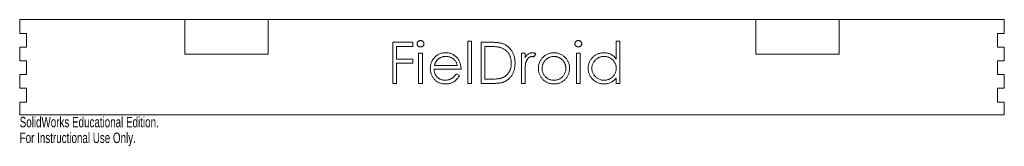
# Model space of a CAD drawing. Header units: inches. Extents: x 0 to 17.9, y -0.6 to 1.7.
import ezdxf

# ---------------------------------------------------------------- set-up
doc = ezdxf.new("R2010")
doc.units = ezdxf.units.IN
doc.header["$MEASUREMENT"] = 0
doc.styles.add('SLDTEXTSTYLE0', font='TXT', dxfattribs={"width": 0.7})

msp = doc.modelspace()

# ---------------------------------------------------------------- linework, layer by layer
at = {"color": 7, "linetype": 'Continuous', "lineweight": 15}
for p, q in [((0, 1.73), (0, 1.48)), ((17.875, 1.73), (0, 1.73)), ((3, 1.73), (3, 1.1)), ((4.51, 1.1), (4.51, 1.73)), ((13.365, 1.73), (13.365, 1.1)), ((14.875, 1.1), (14.875, 1.73)), ((17.875, 1.48), (17.875, 1.73)), ((0, 1.48), (0.125, 1.48)), ((0.125, 1.48), (0.125, 1.23)), ((17.75, 1.48), (17.875, 1.48)), ((17.75, 1.23), (17.75, 1.48)), ((6.772, 1.32), (7.137, 1.32)), ((6.772, 0.57), (6.772, 1.32)), ((7.137, 1.32), (7.137, 1.243)), ((8.137, 1.339), (8.204, 1.339)), ((8.137, 0.57), (8.137, 1.339)), ((8.204, 1.339), (8.204, 0.57)), ((8.377, 1.32), (8.529, 1.32)), ((8.377, 0.57), (8.377, 1.32)), ((10.829, 1.012), (10.829, 1.339)), ((10.829, 1.339), (10.897, 1.339)), ((10.897, 1.339), (10.897, 0.57)), ((0, 1.23), (0, 0.98)), ((0.125, 1.23), (0, 1.23)), ((3, 1.1), (4.51, 1.1)), ((6.839, 1.243), (6.839, 1.012)), ((7.137, 1.243), (6.839, 1.243)), ((7.243, 1.118), (7.31, 1.118)), ((7.243, 0.57), (7.243, 1.118)), ((7.31, 1.118), (7.31, 0.57)), ((8.497, 1.243), (8.445, 1.243)), ((8.445, 1.243), (8.445, 0.647)), ((9.108, 1.118), (9.175, 1.118)), ((9.108, 0.57), (9.108, 1.118)), ((9.175, 1.118), (9.175, 1.037)), ((9.368, 1.109), (9.331, 1.05)), ((10.108, 1.118), (10.175, 1.118)), ((10.108, 0.57), (10.108, 1.118)), ((10.175, 1.118), (10.175, 0.57)), ((13.365, 1.1), (14.875, 1.1)), ((17.875, 1.23), (17.75, 1.23)), ((17.875, 0.98), (17.875, 1.23)), ((0, 0.98), (0.125, 0.98)), ((0.125, 0.98), (0.125, 0.73)), ((6.839, 1.012), (7.137, 1.012)), ((6.839, 0.935), (6.839, 0.57)), ((7.137, 0.935), (6.839, 0.935)), ((7.137, 1.012), (7.137, 0.935)), ((7.529, 0.897), (7.945, 0.897)), ((17.75, 0.98), (17.875, 0.98)), ((17.75, 0.73), (17.75, 0.98)), ((0, 0.73), (0, 0.48)), ((0.125, 0.73), (0, 0.73)), ((8.012, 0.829), (7.522, 0.829)), ((7.923, 0.743), (7.983, 0.711)), ((9.175, 0.754), (9.175, 0.57)), ((17.875, 0.73), (17.75, 0.73)), ((17.875, 0.48), (17.875, 0.73)), ((6.839, 0.57), (6.772, 0.57)), ((7.31, 0.57), (7.243, 0.57)), ((8.204, 0.57), (8.137, 0.57)), ((8.61, 0.57), (8.377, 0.57)), ((8.445, 0.647), (8.531, 0.647)), ((9.175, 0.57), (9.108, 0.57)), ((10.175, 0.57), (10.108, 0.57)), ((10.829, 0.57), (10.829, 0.665)), ((10.897, 0.57), (10.829, 0.57)), ((0, 0.48), (0.125, 0.48)), ((0.125, 0.48), (0.125, 0.23)), ((17.75, 0.48), (17.875, 0.48)), ((17.75, 0.23), (17.75, 0.48)), ((0, 0.23), (0, 0)), ((0.125, 0.23), (0, 0.23)), ((17.875, 0.23), (17.75, 0.23)), ((17.875, 0), (17.875, 0.23)), ((0, 0), (17.875, 0))]:
    msp.add_line(p, q, dxfattribs=at)
for points, knots in [([(7.214, 1.291), (7.214, 1.294), (7.215, 1.302), (7.218, 1.313), (7.224, 1.323), (7.232, 1.332), (7.242, 1.339), (7.252, 1.345), (7.264, 1.348), (7.272, 1.348), (7.276, 1.349)], [0, 0, 0, 0, 0.12329, 0.242149, 0.363437, 0.489745, 0.618115, 0.744894, 0.868932, 1, 1, 1, 1]), ([(7.276, 1.233), (7.272, 1.233), (7.264, 1.234), (7.252, 1.237), (7.242, 1.243), (7.232, 1.25), (7.224, 1.259), (7.218, 1.269), (7.215, 1.279), (7.214, 1.287), (7.214, 1.291)], [0, 0, 0, 0, 0.131867, 0.256661, 0.384213, 0.513365, 0.640443, 0.761085, 0.879146, 1, 1, 1, 1]), ([(7.276, 1.349), (7.28, 1.348), (7.288, 1.348), (7.3, 1.345), (7.311, 1.339), (7.321, 1.332), (7.329, 1.323), (7.334, 1.313), (7.338, 1.302), (7.339, 1.294), (7.339, 1.291)], [0, 0, 0, 0, 0.131899, 0.258284, 0.384341, 0.51198, 0.638632, 0.75923, 0.877412, 1, 1, 1, 1]), ([(7.339, 1.291), (7.339, 1.287), (7.338, 1.279), (7.334, 1.269), (7.329, 1.259), (7.321, 1.25), (7.311, 1.243), (7.3, 1.237), (7.288, 1.234), (7.28, 1.233), (7.276, 1.233)], [0, 0, 0, 0, 0.120162, 0.237546, 0.357497, 0.484917, 0.613329, 0.74015, 0.867301, 1, 1, 1, 1]), ([(8.529, 1.32), (8.542, 1.32), (8.567, 1.319), (8.604, 1.318), (8.638, 1.316), (8.669, 1.313), (8.698, 1.31), (8.723, 1.305), (8.746, 1.3), (8.76, 1.295), (8.767, 1.293)], [0, 0, 0, 0, 0.164289, 0.317406, 0.458844, 0.589367, 0.707831, 0.81577, 0.91288, 1, 1, 1, 1]), ([(8.767, 1.293), (8.775, 1.289), (8.793, 1.283), (8.817, 1.271), (8.84, 1.257), (8.862, 1.241), (8.882, 1.223), (8.9, 1.204), (8.917, 1.183), (8.933, 1.16), (8.947, 1.136), (8.959, 1.111), (8.97, 1.084), (8.978, 1.057), (8.985, 1.028), (8.989, 0.998), (8.992, 0.967), (8.993, 0.946), (8.993, 0.935)], [0, 0, 0, 0, 0.061545, 0.121694, 0.181155, 0.239875, 0.298702, 0.357647, 0.417605, 0.478494, 0.540407, 0.602345, 0.665004, 0.728559, 0.793651, 0.860534, 0.929236, 1, 1, 1, 1]), ([(10.079, 1.291), (10.079, 1.294), (10.08, 1.302), (10.084, 1.313), (10.089, 1.323), (10.097, 1.332), (10.107, 1.339), (10.118, 1.345), (10.129, 1.348), (10.137, 1.348), (10.141, 1.349)], [0, 0, 0, 0, 0.12329, 0.242149, 0.363437, 0.489745, 0.618115, 0.744894, 0.868932, 1, 1, 1, 1]), ([(10.141, 1.233), (10.137, 1.233), (10.129, 1.234), (10.118, 1.237), (10.107, 1.243), (10.097, 1.25), (10.089, 1.259), (10.084, 1.269), (10.08, 1.279), (10.079, 1.287), (10.079, 1.291)], [0, 0, 0, 0, 0.131867, 0.256661, 0.384213, 0.513365, 0.640443, 0.761085, 0.879146, 1, 1, 1, 1]), ([(10.141, 1.349), (10.146, 1.348), (10.154, 1.348), (10.166, 1.345), (10.176, 1.339), (10.186, 1.332), (10.194, 1.323), (10.2, 1.313), (10.204, 1.302), (10.204, 1.294), (10.204, 1.291)], [0, 0, 0, 0, 0.131899, 0.258284, 0.384341, 0.51198, 0.638632, 0.75923, 0.877412, 1, 1, 1, 1]), ([(10.204, 1.291), (10.204, 1.287), (10.204, 1.279), (10.2, 1.269), (10.194, 1.259), (10.186, 1.25), (10.176, 1.243), (10.166, 1.237), (10.154, 1.234), (10.146, 1.233), (10.141, 1.233)], [0, 0, 0, 0, 0.120162, 0.237546, 0.357497, 0.484917, 0.613329, 0.74015, 0.867301, 1, 1, 1, 1]), ([(7.517, 1.025), (7.524, 1.033), (7.538, 1.049), (7.56, 1.07), (7.585, 1.088), (7.611, 1.102), (7.639, 1.114), (7.668, 1.122), (7.699, 1.126), (7.721, 1.127), (7.732, 1.127)], [0, 0, 0, 0, 0.1288353, 0.2535893, 0.3746433, 0.49534, 0.6163248, 0.7397593, 0.8668423, 1, 1, 1, 1]), ([(7.732, 1.127), (7.743, 1.127), (7.765, 1.127), (7.797, 1.121), (7.827, 1.113), (7.856, 1.101), (7.883, 1.086), (7.908, 1.067), (7.932, 1.045), (7.945, 1.028), (7.952, 1.02)], [0, 0, 0, 0, 0.13204, 0.259033, 0.38188, 0.502258, 0.622752, 0.744743, 0.870109, 1, 1, 1, 1]), ([(8.728, 1.222), (8.722, 1.224), (8.708, 1.227), (8.686, 1.231), (8.662, 1.235), (8.634, 1.238), (8.604, 1.24), (8.571, 1.242), (8.535, 1.243), (8.51, 1.243), (8.497, 1.243)], [0, 0, 0, 0, 0.084319, 0.179285, 0.286583, 0.405111, 0.535593, 0.67819, 0.832976, 1, 1, 1, 1]), ([(8.925, 0.935), (8.925, 0.944), (8.925, 0.961), (8.922, 0.987), (8.918, 1.011), (8.913, 1.034), (8.905, 1.057), (8.896, 1.078), (8.886, 1.099), (8.873, 1.118), (8.86, 1.136), (8.845, 1.153), (8.828, 1.168), (8.811, 1.182), (8.792, 1.194), (8.772, 1.205), (8.75, 1.214), (8.735, 1.219), (8.728, 1.222)], [0, 0, 0, 0, 0.070151, 0.137813, 0.203226, 0.267174, 0.330024, 0.391794, 0.453084, 0.514334, 0.575, 0.634865, 0.694116, 0.753442, 0.813126, 0.87408, 0.936007, 1, 1, 1, 1]), ([(9.175, 1.037), (9.18, 1.045), (9.19, 1.059), (9.206, 1.078), (9.222, 1.094), (9.238, 1.106), (9.256, 1.116), (9.273, 1.123), (9.291, 1.127), (9.303, 1.127), (9.309, 1.127)], [0, 0, 0, 0, 0.160059, 0.306112, 0.438367, 0.560541, 0.675317, 0.786114, 0.892842, 1, 1, 1, 1]), ([(9.309, 1.127), (9.314, 1.127), (9.323, 1.127), (9.338, 1.123), (9.353, 1.117), (9.363, 1.112), (9.368, 1.109)], [0, 0, 0, 0, 0.225278, 0.463523, 0.720324, 1, 1, 1, 1]), ([(9.491, 1.037), (9.498, 1.044), (9.512, 1.058), (9.535, 1.077), (9.559, 1.092), (9.584, 1.105), (9.611, 1.115), (9.64, 1.122), (9.669, 1.127), (9.689, 1.127), (9.7, 1.127)], [0, 0, 0, 0, 0.128498, 0.252713, 0.374819, 0.496436, 0.617911, 0.741288, 0.8687, 1, 1, 1, 1]), ([(9.7, 1.127), (9.71, 1.127), (9.73, 1.127), (9.76, 1.122), (9.788, 1.115), (9.815, 1.105), (9.84, 1.092), (9.864, 1.077), (9.887, 1.059), (9.901, 1.044), (9.908, 1.037)], [0, 0, 0, 0, 0.131751, 0.258332, 0.382134, 0.503804, 0.624693, 0.746871, 0.871514, 1, 1, 1, 1]), ([(10.32, 0.845), (10.32, 0.855), (10.32, 0.874), (10.324, 0.901), (10.331, 0.928), (10.34, 0.954), (10.352, 0.978), (10.367, 1.002), (10.384, 1.024), (10.404, 1.045), (10.425, 1.064), (10.448, 1.081), (10.472, 1.096), (10.497, 1.107), (10.523, 1.116), (10.55, 1.123), (10.579, 1.127), (10.598, 1.127), (10.607, 1.127)], [0, 0, 0, 0, 0.063775, 0.126079, 0.186904, 0.247574, 0.308003, 0.369132, 0.432033, 0.496791, 0.561611, 0.624914, 0.686726, 0.748079, 0.809582, 0.871631, 0.934886, 1, 1, 1, 1]), ([(10.607, 1.127), (10.619, 1.127), (10.641, 1.126), (10.673, 1.121), (10.703, 1.112), (10.732, 1.099), (10.759, 1.083), (10.785, 1.063), (10.808, 1.039), (10.822, 1.021), (10.829, 1.012)], [0, 0, 0, 0, 0.128884, 0.252985, 0.3742104, 0.4941015, 0.6147528, 0.7385111, 0.8662425, 1, 1, 1, 1]), ([(7.454, 0.842), (7.454, 0.851), (7.455, 0.867), (7.458, 0.892), (7.463, 0.916), (7.47, 0.939), (7.479, 0.962), (7.489, 0.984), (7.502, 1.005), (7.512, 1.019), (7.517, 1.025)], [0, 0, 0, 0, 0.128045, 0.253768, 0.377428, 0.500551, 0.623296, 0.746578, 0.872348, 1, 1, 1, 1]), ([(7.594, 1.009), (7.59, 1.006), (7.583, 0.999), (7.573, 0.988), (7.564, 0.976), (7.556, 0.962), (7.548, 0.947), (7.541, 0.932), (7.534, 0.915), (7.53, 0.903), (7.529, 0.897)], [0, 0, 0, 0, 0.109984, 0.22258, 0.3385, 0.458709, 0.585535, 0.717518, 0.854667, 1, 1, 1, 1]), ([(7.735, 1.06), (7.728, 1.06), (7.715, 1.06), (7.695, 1.057), (7.677, 1.053), (7.659, 1.048), (7.641, 1.04), (7.625, 1.032), (7.609, 1.021), (7.599, 1.013), (7.594, 1.009)], [0, 0, 0, 0, 0.131092, 0.259141, 0.384162, 0.505992, 0.629098, 0.750669, 0.874039, 1, 1, 1, 1]), ([(7.945, 0.897), (7.942, 0.906), (7.937, 0.923), (7.928, 0.947), (7.916, 0.968), (7.903, 0.986), (7.888, 1.002), (7.871, 1.017), (7.852, 1.029), (7.83, 1.04), (7.808, 1.049), (7.784, 1.055), (7.76, 1.06), (7.743, 1.06), (7.735, 1.06)], [0, 0, 0, 0, 0.0962401, 0.1852313, 0.2675005, 0.3444004, 0.4195949, 0.4968906, 0.5766379, 0.6602679, 0.7453866, 0.8300403, 0.9144742, 1, 1, 1, 1]), ([(7.952, 1.02), (7.957, 1.013), (7.966, 1), (7.978, 0.979), (7.989, 0.957), (7.997, 0.934), (8.003, 0.909), (8.008, 0.884), (8.011, 0.857), (8.012, 0.839), (8.012, 0.829)], [0, 0, 0, 0, 0.118522, 0.236255, 0.356174, 0.47725, 0.60154, 0.729618, 0.862158, 1, 1, 1, 1]), ([(8.993, 0.935), (8.993, 0.926), (8.992, 0.908), (8.99, 0.881), (8.986, 0.855), (8.981, 0.829), (8.975, 0.805), (8.966, 0.781), (8.957, 0.759), (8.945, 0.737), (8.933, 0.716), (8.92, 0.697), (8.906, 0.679), (8.891, 0.662), (8.875, 0.647), (8.858, 0.633), (8.841, 0.621), (8.822, 0.61), (8.802, 0.6), (8.78, 0.592), (8.756, 0.585), (8.731, 0.58), (8.703, 0.575), (8.674, 0.572), (8.642, 0.57), (8.621, 0.57), (8.61, 0.57)], [0, 0, 0, 0, 0.046081, 0.090807, 0.134295, 0.177024, 0.218823, 0.260244, 0.30108, 0.341614, 0.381583, 0.42012, 0.458075, 0.494738, 0.531195, 0.566934, 0.602713, 0.638327, 0.674853, 0.713467, 0.754442, 0.797815, 0.843989, 0.893072, 0.944963, 1, 1, 1, 1]), ([(8.745, 0.666), (8.752, 0.668), (8.765, 0.673), (8.785, 0.682), (8.803, 0.692), (8.82, 0.703), (8.836, 0.716), (8.851, 0.731), (8.865, 0.746), (8.877, 0.763), (8.889, 0.781), (8.898, 0.8), (8.907, 0.82), (8.914, 0.842), (8.919, 0.864), (8.923, 0.887), (8.925, 0.911), (8.925, 0.927), (8.925, 0.935)], [0, 0, 0, 0, 0.062415, 0.123338, 0.183125, 0.241783, 0.300579, 0.35968, 0.418882, 0.479531, 0.540851, 0.602303, 0.664463, 0.727806, 0.792895, 0.859672, 0.928464, 1, 1, 1, 1]), ([(9.187, 0.942), (9.186, 0.938), (9.184, 0.928), (9.182, 0.912), (9.18, 0.893), (9.178, 0.871), (9.177, 0.846), (9.176, 0.818), (9.175, 0.787), (9.175, 0.765), (9.175, 0.754)], [0, 0, 0, 0, 0.070855, 0.156938, 0.2586, 0.375891, 0.508166, 0.656238, 0.820177, 1, 1, 1, 1]), ([(9.296, 1.06), (9.291, 1.06), (9.28, 1.059), (9.264, 1.053), (9.248, 1.044), (9.236, 1.034), (9.226, 1.024), (9.219, 1.015), (9.213, 1.005), (9.207, 0.994), (9.201, 0.983), (9.196, 0.97), (9.191, 0.956), (9.189, 0.947), (9.187, 0.942)], [0, 0, 0, 0, 0.093807, 0.191338, 0.295191, 0.410312, 0.47193, 0.536425, 0.603119, 0.674118, 0.749332, 0.828283, 0.91204, 1, 1, 1, 1]), ([(9.331, 1.05), (9.328, 1.052), (9.321, 1.055), (9.312, 1.058), (9.304, 1.06), (9.299, 1.06), (9.296, 1.06)], [0, 0, 0, 0, 0.2951388, 0.5602299, 0.7949834, 1, 1, 1, 1]), ([(9.416, 0.842), (9.416, 0.851), (9.416, 0.87), (9.42, 0.896), (9.426, 0.922), (9.434, 0.947), (9.445, 0.971), (9.458, 0.994), (9.473, 1.016), (9.485, 1.03), (9.491, 1.037)], [0, 0, 0, 0, 0.128919, 0.255238, 0.378679, 0.501088, 0.622714, 0.746241, 0.871589, 1, 1, 1, 1]), ([(9.699, 1.06), (9.692, 1.06), (9.678, 1.06), (9.657, 1.056), (9.636, 1.051), (9.617, 1.045), (9.598, 1.035), (9.58, 1.024), (9.563, 1.011), (9.547, 0.997), (9.532, 0.98), (9.519, 0.963), (9.508, 0.945), (9.499, 0.926), (9.492, 0.906), (9.487, 0.885), (9.484, 0.864), (9.483, 0.849), (9.483, 0.842)], [0, 0, 0, 0, 0.063846, 0.126044, 0.187165, 0.247399, 0.30838, 0.36978, 0.432584, 0.497641, 0.562401, 0.625557, 0.687332, 0.748313, 0.809791, 0.871768, 0.934836, 1, 1, 1, 1]), ([(9.916, 0.842), (9.916, 0.849), (9.915, 0.864), (9.912, 0.885), (9.907, 0.906), (9.9, 0.926), (9.891, 0.945), (9.88, 0.963), (9.867, 0.98), (9.852, 0.996), (9.836, 1.011), (9.819, 1.024), (9.801, 1.035), (9.782, 1.045), (9.762, 1.051), (9.742, 1.056), (9.721, 1.059), (9.707, 1.06), (9.699, 1.06)], [0, 0, 0, 0, 0.065185, 0.128274, 0.19027, 0.251768, 0.312769, 0.374793, 0.43797, 0.503047, 0.568125, 0.63095, 0.692369, 0.752973, 0.813641, 0.874355, 0.936573, 1, 1, 1, 1]), ([(9.908, 1.037), (9.914, 1.03), (9.926, 1.017), (9.941, 0.994), (9.954, 0.971), (9.965, 0.947), (9.973, 0.922), (9.979, 0.897), (9.982, 0.87), (9.983, 0.852), (9.983, 0.842)], [0, 0, 0, 0, 0.128157, 0.253834, 0.376506, 0.498534, 0.621368, 0.744565, 0.870634, 1, 1, 1, 1]), ([(10.608, 1.06), (10.599, 1.06), (10.579, 1.059), (10.551, 1.054), (10.523, 1.045), (10.497, 1.032), (10.473, 1.017), (10.452, 0.998), (10.433, 0.977), (10.416, 0.953), (10.403, 0.927), (10.394, 0.9), (10.388, 0.873), (10.387, 0.854), (10.387, 0.845)], [0, 0, 0, 0, 0.085921, 0.169593, 0.252476, 0.336244, 0.419505, 0.502036, 0.584775, 0.669846, 0.754185, 0.836658, 0.91801, 1, 1, 1, 1]), ([(10.829, 0.843), (10.829, 0.85), (10.829, 0.865), (10.826, 0.887), (10.821, 0.908), (10.814, 0.928), (10.805, 0.947), (10.794, 0.965), (10.781, 0.982), (10.766, 0.998), (10.749, 1.012), (10.732, 1.025), (10.714, 1.036), (10.694, 1.045), (10.674, 1.052), (10.653, 1.057), (10.631, 1.06), (10.616, 1.06), (10.608, 1.06)], [0, 0, 0, 0, 0.065634, 0.129188, 0.191219, 0.251913, 0.312507, 0.373494, 0.435152, 0.498741, 0.562095, 0.624187, 0.685476, 0.746097, 0.807612, 0.869967, 0.933951, 1, 1, 1, 1]), ([(7.73, 0.56), (7.719, 0.56), (7.699, 0.561), (7.669, 0.565), (7.641, 0.572), (7.614, 0.581), (7.59, 0.593), (7.567, 0.608), (7.546, 0.626), (7.527, 0.646), (7.51, 0.668), (7.495, 0.691), (7.482, 0.714), (7.472, 0.739), (7.464, 0.764), (7.458, 0.789), (7.455, 0.815), (7.454, 0.833), (7.454, 0.842)], [0, 0, 0, 0, 0.071579, 0.139629, 0.204797, 0.268135, 0.329814, 0.391301, 0.453434, 0.516552, 0.579631, 0.641119, 0.701294, 0.76081, 0.819932, 0.87892, 0.938983, 1, 1, 1, 1]), ([(7.522, 0.829), (7.522, 0.822), (7.523, 0.808), (7.526, 0.787), (7.53, 0.767), (7.537, 0.749), (7.545, 0.731), (7.555, 0.714), (7.567, 0.699), (7.58, 0.684), (7.595, 0.671), (7.61, 0.659), (7.627, 0.649), (7.644, 0.641), (7.662, 0.635), (7.681, 0.631), (7.701, 0.628), (7.715, 0.628), (7.722, 0.627)], [0, 0, 0, 0, 0.068385, 0.134476, 0.198391, 0.260753, 0.321829, 0.383037, 0.444653, 0.507398, 0.569825, 0.630778, 0.690929, 0.750945, 0.811049, 0.872331, 0.935004, 1, 1, 1, 1]), ([(7.722, 0.627), (7.728, 0.628), (7.742, 0.628), (7.761, 0.63), (7.781, 0.634), (7.8, 0.64), (7.818, 0.647), (7.835, 0.655), (7.851, 0.664), (7.866, 0.674), (7.88, 0.687), (7.894, 0.703), (7.909, 0.721), (7.918, 0.735), (7.923, 0.743)], [0, 0, 0, 0, 0.082592, 0.163879, 0.245659, 0.327726, 0.40861, 0.485749, 0.559169, 0.630268, 0.705306, 0.792065, 0.889796, 1, 1, 1, 1]), ([(9.7, 0.56), (9.69, 0.56), (9.669, 0.561), (9.64, 0.565), (9.612, 0.571), (9.586, 0.581), (9.561, 0.593), (9.537, 0.607), (9.515, 0.625), (9.495, 0.644), (9.476, 0.666), (9.46, 0.688), (9.446, 0.712), (9.435, 0.736), (9.426, 0.761), (9.42, 0.788), (9.416, 0.815), (9.416, 0.833), (9.416, 0.842)], [0, 0, 0, 0, 0.068742, 0.134635, 0.198324, 0.260825, 0.322714, 0.384555, 0.446913, 0.510958, 0.574931, 0.636685, 0.697483, 0.757134, 0.816966, 0.876818, 0.937663, 1, 1, 1, 1]), ([(9.483, 0.842), (9.483, 0.832), (9.484, 0.813), (9.49, 0.785), (9.499, 0.758), (9.512, 0.733), (9.527, 0.709), (9.546, 0.688), (9.567, 0.67), (9.59, 0.654), (9.616, 0.642), (9.643, 0.634), (9.671, 0.628), (9.69, 0.628), (9.699, 0.627)], [0, 0, 0, 0, 0.084733, 0.168179, 0.251488, 0.335841, 0.419834, 0.502345, 0.583649, 0.665931, 0.748717, 0.831047, 0.91441, 1, 1, 1, 1]), ([(9.699, 0.627), (9.709, 0.628), (9.728, 0.628), (9.756, 0.634), (9.783, 0.642), (9.808, 0.654), (9.832, 0.67), (9.853, 0.688), (9.871, 0.709), (9.887, 0.733), (9.9, 0.758), (9.909, 0.785), (9.915, 0.813), (9.915, 0.832), (9.916, 0.842)], [0, 0, 0, 0, 0.0856057, 0.1689833, 0.2509076, 0.3337081, 0.416005, 0.4976596, 0.5798933, 0.6639023, 0.7484663, 0.8317909, 0.9152519, 1, 1, 1, 1]), ([(9.983, 0.842), (9.983, 0.833), (9.982, 0.815), (9.979, 0.788), (9.972, 0.761), (9.964, 0.736), (9.952, 0.712), (9.939, 0.688), (9.922, 0.666), (9.904, 0.644), (9.884, 0.625), (9.862, 0.607), (9.838, 0.593), (9.813, 0.581), (9.787, 0.571), (9.759, 0.565), (9.73, 0.561), (9.71, 0.56), (9.7, 0.56)], [0, 0, 0, 0, 0.062416, 0.123337, 0.183265, 0.243172, 0.302898, 0.363774, 0.425605, 0.489659, 0.553785, 0.616222, 0.677854, 0.739517, 0.802097, 0.865866, 0.931508, 1, 1, 1, 1]), ([(10.605, 0.56), (10.596, 0.56), (10.577, 0.561), (10.549, 0.565), (10.522, 0.571), (10.496, 0.58), (10.471, 0.592), (10.447, 0.607), (10.424, 0.624), (10.403, 0.643), (10.383, 0.664), (10.366, 0.686), (10.352, 0.71), (10.34, 0.735), (10.331, 0.761), (10.324, 0.788), (10.32, 0.816), (10.32, 0.836), (10.32, 0.845)], [0, 0, 0, 0, 0.06462, 0.127433, 0.189004, 0.24993, 0.310668, 0.372329, 0.434939, 0.499576, 0.564191, 0.626735, 0.688109, 0.749294, 0.810331, 0.871901, 0.935046, 1, 1, 1, 1]), ([(10.387, 0.845), (10.387, 0.835), (10.388, 0.817), (10.394, 0.789), (10.403, 0.762), (10.417, 0.736), (10.433, 0.712), (10.452, 0.69), (10.474, 0.671), (10.498, 0.656), (10.524, 0.643), (10.551, 0.634), (10.579, 0.628), (10.598, 0.628), (10.608, 0.627)], [0, 0, 0, 0, 0.081589, 0.162859, 0.245484, 0.330807, 0.416493, 0.499893, 0.583048, 0.667158, 0.751312, 0.833785, 0.916256, 1, 1, 1, 1]), ([(10.608, 0.627), (10.618, 0.628), (10.637, 0.628), (10.665, 0.634), (10.693, 0.643), (10.72, 0.655), (10.744, 0.671), (10.767, 0.689), (10.785, 0.71), (10.801, 0.733), (10.814, 0.758), (10.823, 0.785), (10.828, 0.813), (10.829, 0.833), (10.829, 0.843)], [0, 0, 0, 0, 0.084802, 0.168664, 0.252552, 0.33824, 0.423103, 0.505556, 0.586176, 0.667136, 0.748499, 0.830452, 0.913456, 1, 1, 1, 1]), ([(7.983, 0.711), (7.978, 0.703), (7.969, 0.687), (7.953, 0.664), (7.936, 0.644), (7.918, 0.626), (7.899, 0.611), (7.879, 0.597), (7.857, 0.586), (7.834, 0.576), (7.81, 0.569), (7.785, 0.564), (7.758, 0.561), (7.739, 0.56), (7.73, 0.56)], [0, 0, 0, 0, 0.09337, 0.181661, 0.265874, 0.346355, 0.4246, 0.501903, 0.579992, 0.658443, 0.738672, 0.821894, 0.908801, 1, 1, 1, 1]), ([(8.531, 0.647), (8.543, 0.647), (8.567, 0.647), (8.601, 0.648), (8.632, 0.649), (8.661, 0.651), (8.686, 0.654), (8.708, 0.657), (8.728, 0.661), (8.74, 0.664), (8.745, 0.666)], [0, 0, 0, 0, 0.171901, 0.330628, 0.475549, 0.606746, 0.725024, 0.829742, 0.921323, 1, 1, 1, 1]), ([(10.829, 0.665), (10.822, 0.656), (10.807, 0.639), (10.782, 0.617), (10.756, 0.599), (10.728, 0.585), (10.699, 0.574), (10.669, 0.566), (10.638, 0.561), (10.616, 0.56), (10.605, 0.56)], [0, 0, 0, 0, 0.134298, 0.262085, 0.38627, 0.507165, 0.6273, 0.748145, 0.87237, 1, 1, 1, 1])]:
    msp.add_open_spline(points, degree=3, knots=knots, dxfattribs=at)

# ---------------------------------------------------------------- texts
at = {"color": 7, "linetype": 'Continuous', "char_height": 0.1903, "attachment_point": 1, "style": 'SLDTEXTSTYLE0'}
for s, insert in [('SolidWorks Educational Edition.', (0, -0.04)), ('For Instructional Use Only.', (0, -0.326))]:
    msp.add_mtext(s, dxfattribs=dict(at, insert=insert))

doc.saveas('drawing.dxf')
